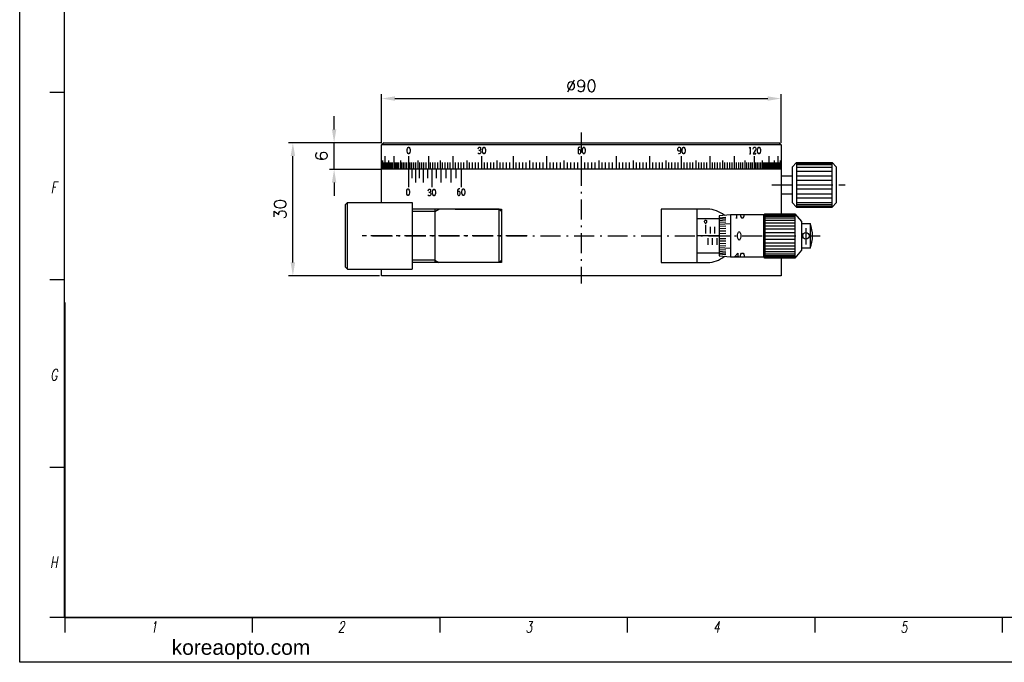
# Model space of a CAD drawing. Extents: x 0 to 488, y 0 to 350.
# Tile 1 of 3: x 0 to 222, y 0 to 145. Entities that reach past the tile are written whole.
import ezdxf
from ezdxf.enums import TextEntityAlignment as Align

# ---------------------------------------------------------------- set-up
doc = ezdxf.new("R2010")
doc.units = 0
doc.header["$LTSCALE"] = 0.15
doc.header["$MEASUREMENT"] = 0
doc.linetypes.add('CENTER', pattern=[50.8, 31.75, -6.35, 6.35, -6.35])
doc.linetypes.add('DASHDOT', pattern=[50.5, 30, -9, 2.5, -9])
doc.layers.get('0').update_dxf_attribs({"linetype": 'CONTINUOUS'})
doc.layers.get('DEFPOINTS').update_dxf_attribs({"linetype": 'CONTINUOUS'})
for name, color, linetype in [('1', 1, 'CENTER'), ('3', 3, 'CONTINUOUS'), ('FORM', 7, 'CONTINUOUS'), ('PAPER', 2, 'CONTINUOUS'), ('W', 4, 'CONTINUOUS')]:
    doc.layers.add(name, color=color, linetype=linetype)
doc.styles.add('dim_style', font='romans.shx')
doc.styles.add('S', font='romans.shx', dxfattribs={"width": 0.7, "oblique": 10, "bigfont": 'bigfont.shx'})
doc.styles.add('SEACAD_arial_ttfI', font='arial.ttf')
doc.styles.get("Standard").update_dxf_attribs({"font": 'romans.shx', "width": 0.7, "oblique": 10})
doc.dimstyles.get("Standard").update_dxf_attribs({"dimtxt": 0.18, "dimasz": 0.18, "dimexe": 0.18, "dimexo": 0.0625, "dimgap": 0.09, "dimtad": 0, "dimtih": 1, "dimtoh": 1, "dimdec": 4, "dimzin": 0, "dimdsep": 46, "dimtxsty": 'Standard', "dimcen": 0.09, "dimadec": 0, "dimazin": 0, "dimtfac": 1, "dimtdec": 4, "dimtofl": 0, "dimtmove": 0, "dimatfit": 3, "dimfxl": 0, "dimtolj": 1, "dimtzin": 0, "dimarcsym": 0})

# ---------------------------------------------------------------- blocks, each defined once
blk = doc.blocks.new('*D31')
at = {"color": 3, "lineweight": -2}
for p, q in [((70.85, 120.22), (70.85, 123.22)), ((81.56, 117.22), (69.85, 117.22)), ((70.85, 111.22), (70.85, 117.22)), ((81.4, 111.22), (69.85, 111.22)), ((70.85, 108.22), (70.85, 105.22))]:
    blk.add_line(p, q, dxfattribs=at)
at = {"color": 3}
for points in [[(70.35, 120.22), (71.35, 120.22), (70.85, 117.22)], [(70.35, 108.22), (71.35, 108.22), (70.85, 111.22)]]:
    blk.add_solid(points, dxfattribs=at)
at = {"layer": 'DEFPOINTS', "color": 0}
for p in [(70.85, 117.22), (82.06, 117.22), (81.9, 111.22)]:
    blk.add_point(p, dxfattribs=at)
at = {"color": 2, "insert": (68, 114.22), "char_height": 2.7, "attachment_point": 5, "rotation": 90, "style": 'dim_style'}
blk.add_mtext('\\A1;6', dxfattribs=at)
blk = doc.blocks.new('*D32')
at = {"color": 3, "lineweight": -2}
for p, q in [((81.56, 117.22), (81.56, 128.18)), ((84.56, 127.18), (168.56, 127.18)), ((171.56, 117.22), (171.56, 128.18))]:
    blk.add_line(p, q, dxfattribs=at)
at = {"color": 3}
for points in [[(84.56, 127.68), (84.56, 126.68), (81.56, 127.18)], [(168.56, 127.68), (168.56, 126.68), (171.56, 127.18)]]:
    blk.add_solid(points, dxfattribs=at)
at = {"layer": 'DEFPOINTS', "color": 0}
for p in [(171.56, 127.18), (81.56, 116.72), (171.56, 116.72)]:
    blk.add_point(p, dxfattribs=at)
at = {"color": 2, "insert": (126.56, 130.03), "char_height": 2.7, "attachment_point": 5, "style": 'dim_style'}
blk.add_mtext('\\A1;%%c90', dxfattribs=at)
blk = doc.blocks.new('*D33')
at = {"color": 3, "lineweight": -2}
for p, q in [((81.56, 117.22), (60.56, 117.22)), ((61.56, 90.22), (61.56, 114.22)), ((81.06, 87.22), (60.56, 87.22))]:
    blk.add_line(p, q, dxfattribs=at)
at = {"color": 3}
for points in [[(61.06, 114.22), (62.06, 114.22), (61.56, 117.22)], [(61.06, 90.22), (62.06, 90.22), (61.56, 87.22)]]:
    blk.add_solid(points, dxfattribs=at)
at = {"layer": 'DEFPOINTS', "color": 0}
for p in [(61.56, 117.22), (82.06, 117.22), (81.56, 87.22)]:
    blk.add_point(p, dxfattribs=at)
at = {"color": 2, "insert": (58.71, 102.22), "char_height": 2.7, "attachment_point": 5, "rotation": 90, "style": 'dim_style'}
blk.add_mtext('\\A1;30', dxfattribs=at)
blk = doc.blocks.new('erdftrgf45r')
at = {"layer": 'W'}
for p, q in [((34921.74, 9471.28), (34921.74, 9666.28)), ((35198.74, 9471.28), (34921.74, 9471.28))]:
    blk.add_line(p, q, dxfattribs=at)

msp = doc.modelspace()

# ---------------------------------------------------------------- linework, layer by layer
for p, q in [((82.06354, 117.22476), (81.56354, 116.72476)), ((81.56354, 103.71972), (81.56354, 116.72476)), ((171.56354, 116.72476), (81.56354, 116.72476)), ((82.06354, 117.22476), (171.06354, 117.22476)), ((87.3424, 115.66226), (87.4049, 115.91226)), ((87.3424, 115.28726), (87.3424, 115.66226)), ((87.4049, 115.91226), (87.5299, 116.16226)), ((87.5299, 116.16226), (87.5924, 116.22476)), ((87.5924, 116.22476), (87.7174, 116.22476)), ((87.7174, 116.22476), (87.7799, 116.16226)), ((87.7799, 116.16226), (87.9049, 115.91226)), ((87.9049, 115.91226), (87.9674, 115.66226)), ((87.9674, 115.66226), (87.9674, 115.28726)), ((103.31354, 115.84976), (103.37604, 116.09976)), ((103.37604, 116.09976), (103.50104, 116.22476)), ((103.50104, 116.22476), (103.68854, 116.22476)), ((103.68854, 115.47476), (103.50104, 115.47476)), ((103.68854, 116.22476), (103.81354, 116.16226)), ((103.81354, 115.59976), (103.68854, 115.47476)), ((103.68854, 115.47476), (103.87604, 115.34976)), ((103.81354, 116.16226), (103.87604, 115.97476)), ((103.87604, 115.72476), (103.81354, 115.59976)), ((103.87604, 115.97476), (103.87604, 115.72476)), ((104.31354, 115.66226), (104.37604, 115.91226)), ((104.31354, 115.28726), (104.31354, 115.66226)), ((104.37604, 115.91226), (104.50104, 116.16226)), ((104.50104, 116.16226), (104.56354, 116.22476)), ((104.56354, 116.22476), (104.68854, 116.22476)), ((104.68854, 116.22476), (104.75104, 116.16226)), ((104.75104, 116.16226), (104.87604, 115.91226)), ((104.87604, 115.91226), (104.93854, 115.66226)), ((104.93854, 115.66226), (104.93854, 115.28726)), ((125.93854, 116.16226), (125.81354, 115.91226)), ((125.81354, 115.91226), (125.81354, 115.03726)), ((126.00104, 115.59976), (125.81354, 115.53726)), ((126.12604, 116.22476), (125.93854, 116.16226)), ((126.25104, 115.59976), (126.00104, 115.59976)), ((126.31354, 116.22476), (126.12604, 116.22476)), ((126.37604, 115.53726), (126.25104, 115.59976)), ((126.43854, 115.41226), (126.37604, 115.53726)), ((126.43854, 115.03726), (126.43854, 115.41226)), ((126.81354, 115.66226), (126.87604, 115.91226)), ((126.81354, 115.28726), (126.81354, 115.66226)), ((126.87604, 115.91226), (127.00104, 116.16226)), ((127.00104, 116.16226), (127.06354, 116.22476)), ((127.06354, 116.22476), (127.18854, 116.22476)), ((127.18854, 116.22476), (127.25104, 116.16226)), ((127.25104, 116.16226), (127.37604, 115.91226)), ((127.37604, 115.91226), (127.43854, 115.66226)), ((127.43854, 115.66226), (127.43854, 115.28726)), ((148.31354, 115.91226), (148.37604, 116.09976)), ((148.31354, 115.59976), (148.31354, 115.91226)), ((148.37604, 115.41226), (148.31354, 115.59976)), ((148.37604, 116.09976), (148.43854, 116.16226)), ((148.50104, 115.34976), (148.37604, 115.41226)), ((148.43854, 116.16226), (148.56354, 116.22476)), ((148.56354, 116.22476), (148.68854, 116.22476)), ((148.68854, 116.22476), (148.81354, 116.16226)), ((148.93854, 115.41226), (148.68854, 115.34976)), ((148.81354, 116.16226), (148.87604, 116.09976)), ((148.87604, 116.09976), (148.93854, 115.91226)), ((148.93854, 115.91226), (148.93854, 115.22476)), ((149.31354, 115.66226), (149.37604, 115.91226)), ((149.31354, 115.28726), (149.31354, 115.66226)), ((149.37604, 115.91226), (149.50104, 116.16226)), ((149.50104, 116.16226), (149.56354, 116.22476)), ((149.56354, 116.22476), (149.68854, 116.22476)), ((149.68854, 116.22476), (149.75104, 116.16226)), ((149.75104, 116.16226), (149.87604, 115.91226)), ((149.87604, 115.91226), (149.93854, 115.66226)), ((149.93854, 115.66226), (149.93854, 115.28726)), ((164.40968, 116.09976), (164.59718, 116.22476)), ((164.59718, 116.22476), (164.59718, 114.72476)), ((165.28468, 115.78726), (165.34718, 116.09976)), ((165.84718, 115.59976), (165.28468, 114.72476)), ((165.34718, 116.09976), (165.53468, 116.22476)), ((165.53468, 116.22476), (165.72218, 116.22476)), ((165.72218, 116.22476), (165.84718, 116.16226)), ((165.84718, 116.16226), (165.90968, 115.97476)), ((165.90968, 115.78726), (165.84718, 115.59976)), ((165.90968, 115.97476), (165.90968, 115.78726)), ((166.28468, 115.66226), (166.34718, 115.91226)), ((166.28468, 115.28726), (166.28468, 115.66226)), ((166.34718, 115.91226), (166.47218, 116.16226)), ((166.47218, 116.16226), (166.53468, 116.22476)), ((166.53468, 116.22476), (166.65968, 116.22476)), ((166.65968, 116.22476), (166.72218, 116.16226)), ((166.72218, 116.16226), (166.84718, 115.91226)), ((166.84718, 115.91226), (166.90968, 115.66226)), ((166.90968, 115.66226), (166.90968, 115.28726)), ((171.56354, 116.72476), (171.06354, 117.22476)), ((171.56354, 116.72476), (171.56354, 111.22476)), ((81.73478, 113.22476), (81.73478, 111.22476)), ((82.24719, 114.22476), (82.24719, 111.22476)), ((83.09688, 113.22476), (83.09688, 111.22476)), ((84.27737, 114.22476), (84.27737, 111.22476)), ((85.77969, 113.22476), (85.77969, 111.22476)), ((87.4049, 115.03726), (87.3424, 115.28726)), ((87.5299, 114.78726), (87.4049, 115.03726)), ((87.5924, 114.72476), (87.5299, 114.78726)), ((87.7174, 114.72476), (87.5924, 114.72476)), ((87.5924, 114.22476), (87.5924, 111.22476)), ((87.7799, 114.78726), (87.7174, 114.72476)), ((87.9049, 115.03726), (87.7799, 114.78726)), ((87.9674, 115.28726), (87.9049, 115.03726)), ((89.7017, 113.22476), (89.7017, 111.22476)), ((92.09154, 114.22476), (92.09154, 111.22476)), ((94.74374, 113.22476), (94.74374, 111.22476)), ((97.6381, 114.22476), (97.6381, 111.22476)), ((100.7526, 113.22476), (100.7526, 111.22476)), ((103.37604, 114.78726), (103.25104, 114.97476)), ((103.50104, 114.72476), (103.37604, 114.78726)), ((103.68854, 114.72476), (103.50104, 114.72476)), ((103.87604, 114.84976), (103.68854, 114.72476)), ((103.87604, 115.34976), (103.93854, 115.16226)), ((103.93854, 114.97476), (103.87604, 114.84976)), ((103.93854, 115.16226), (103.93854, 114.97476)), ((104.06354, 114.22476), (104.06354, 111.22476)), ((104.37604, 115.03726), (104.31354, 115.28726)), ((104.50104, 114.78726), (104.37604, 115.03726)), ((104.56354, 114.72476), (104.50104, 114.78726)), ((104.68854, 114.72476), (104.56354, 114.72476)), ((104.75104, 114.78726), (104.68854, 114.72476)), ((104.87604, 115.03726), (104.75104, 114.78726)), ((104.93854, 115.28726), (104.87604, 115.03726)), ((107.54572, 113.22476), (107.54572, 111.22476)), ((111.17264, 114.22476), (111.17264, 111.22476)), ((114.91668, 113.22476), (114.91668, 111.22476)), ((118.74937, 114.22476), (118.74937, 111.22476)), ((122.64153, 113.22476), (122.64153, 111.22476)), ((125.81354, 115.03726), (125.87604, 114.84976)), ((125.87604, 114.84976), (125.93854, 114.78726)), ((125.93854, 114.78726), (126.06354, 114.72476)), ((126.06354, 114.72476), (126.18854, 114.72476)), ((126.18854, 114.72476), (126.31354, 114.78726)), ((126.31354, 114.78726), (126.37604, 114.84976)), ((126.37604, 114.84976), (126.43854, 115.03726)), ((126.56354, 114.22476), (126.56354, 111.22476)), ((126.87604, 115.03726), (126.81354, 115.28726)), ((127.00104, 114.78726), (126.87604, 115.03726)), ((127.06354, 114.72476), (127.00104, 114.78726)), ((127.18854, 114.72476), (127.06354, 114.72476)), ((127.25104, 114.78726), (127.18854, 114.72476)), ((127.37604, 115.03726), (127.25104, 114.78726)), ((127.43854, 115.28726), (127.37604, 115.03726)), ((130.48555, 113.22476), (130.48555, 111.22476)), ((134.37771, 114.22476), (134.37771, 111.22476)), ((138.2104, 113.22476), (138.2104, 111.22476)), ((141.95445, 114.22476), (141.95445, 111.22476)), ((145.58136, 113.22476), (145.58136, 111.22476)), ((148.56354, 114.72476), (148.43854, 114.72476)), ((148.68854, 115.34976), (148.50104, 115.34976)), ((148.75104, 114.78726), (148.56354, 114.72476)), ((148.87604, 114.91226), (148.75104, 114.78726)), ((148.93854, 115.22476), (148.87604, 114.91226)), ((149.06354, 114.22476), (149.06354, 111.22476)), ((149.37604, 115.03726), (149.31354, 115.28726)), ((149.50104, 114.78726), (149.37604, 115.03726)), ((149.56354, 114.72476), (149.50104, 114.78726)), ((149.68854, 114.72476), (149.56354, 114.72476)), ((149.75104, 114.78726), (149.68854, 114.72476)), ((149.87604, 115.03726), (149.75104, 114.78726)), ((149.93854, 115.28726), (149.87604, 115.03726)), ((152.37448, 113.22476), (152.37448, 111.22476)), ((155.48898, 114.22476), (155.48898, 111.22476)), ((158.38335, 113.22476), (158.38335, 111.22476)), ((161.03554, 114.22476), (161.03554, 111.22476)), ((163.42538, 113.22476), (163.42538, 111.22476)), ((164.47218, 114.72476), (164.72218, 114.72476)), ((165.28468, 114.72476), (165.90968, 114.72476)), ((165.53468, 114.22476), (165.53468, 111.22476)), ((165.90968, 114.72476), (165.90968, 114.91226)), ((166.34718, 115.03726), (166.28468, 115.28726)), ((166.47218, 114.78726), (166.34718, 115.03726)), ((166.53468, 114.72476), (166.47218, 114.78726)), ((166.65968, 114.72476), (166.53468, 114.72476)), ((166.72218, 114.78726), (166.65968, 114.72476)), ((166.84718, 115.03726), (166.72218, 114.78726)), ((166.90968, 115.28726), (166.84718, 115.03726)), ((167.34739, 113.22476), (167.34739, 111.22476)), ((168.84971, 114.22476), (168.84971, 111.22476)), ((170.0302, 113.22476), (170.0302, 111.22476)), ((170.87989, 114.22476), (170.87989, 111.22476)), ((171.3923, 113.22476), (171.3923, 111.22476)), ((171.56354, 111.22476), (81.56354, 111.22476)), ((81.59095, 111.22476), (81.59095, 112.72476)), ((81.62521, 111.22476), (81.62521, 112.72476)), ((81.67316, 111.22476), (81.67316, 112.72476)), ((81.81006, 111.22476), (81.81006, 112.72476)), ((81.89896, 111.22476), (81.89896, 112.72476)), ((82.02773, 111.22476), (82.02773, 112.72476)), ((82.11757, 111.22476), (82.11757, 112.72476)), ((82.39032, 111.22476), (82.39032, 112.72476)), ((82.5469, 111.22476), (82.5469, 112.72476)), ((82.71689, 111.22476), (82.71689, 112.72476)), ((82.90023, 111.22476), (82.90023, 112.72476)), ((83.30677, 111.22476), (83.30677, 112.72476)), ((83.52983, 111.22476), (83.52983, 112.72476)), ((83.766, 111.22476), (83.766, 112.72476)), ((84.01521, 111.22476), (84.01521, 112.72476)), ((84.55242, 111.22476), (84.55242, 112.72476)), ((84.84027, 111.22476), (84.84027, 112.72476)), ((85.14082, 111.22476), (85.14082, 112.72476)), ((85.454, 111.22476), (85.454, 112.72476)), ((86.11781, 111.22476), (86.11781, 112.72476)), ((86.46825, 111.22476), (86.46825, 112.72476)), ((86.8309, 111.22476), (86.8309, 112.72476)), ((87.20565, 111.22476), (87.20565, 112.72476)), ((87.5924, 111.22476), (87.5924, 107.22476)), ((87.99101, 111.22476), (87.99101, 112.72476)), ((88.36673, 111.22476), (88.36673, 109.22476)), ((88.40138, 111.22476), (88.40138, 112.72476)), ((88.82337, 111.22476), (88.82337, 112.72476)), ((89.1838, 111.22476), (89.1838, 108.22476)), ((89.25685, 111.22476), (89.25685, 112.72476)), ((90.0427, 111.22476), (90.0427, 109.22476)), ((90.15778, 111.22476), (90.15778, 112.72476)), ((90.62494, 111.22476), (90.62494, 112.72476)), ((90.94247, 111.22476), (90.94247, 108.22476)), ((91.10306, 111.22476), (91.10306, 112.72476)), ((91.59197, 111.22476), (91.59197, 112.72476)), ((91.88209, 111.22476), (91.88209, 109.22476)), ((92.60161, 111.22476), (92.60161, 112.72476)), ((92.86053, 111.22476), (92.86053, 107.22476)), ((93.12202, 111.22476), (93.12202, 112.72476)), ((93.65262, 111.22476), (93.65262, 112.72476)), ((93.87667, 111.22476), (93.87667, 109.22476)), ((94.19325, 111.22476), (94.19325, 112.72476)), ((94.92939, 111.22476), (94.92939, 108.22476)), ((95.30391, 111.22476), (95.30391, 112.72476)), ((95.87362, 111.22476), (95.87362, 112.72476)), ((96.0175, 111.22476), (96.0175, 109.22476)), ((96.45266, 111.22476), (96.45266, 112.72476)), ((97.04089, 111.22476), (97.04089, 112.72476)), ((97.13979, 111.22476), (97.13979, 108.22476)), ((98.24412, 111.22476), (98.24412, 112.72476)), ((98.295, 111.22476), (98.295, 109.22476)), ((98.85878, 111.22476), (98.85878, 112.72476)), ((99.48187, 111.22476), (99.48187, 112.72476)), ((99.48187, 111.22476), (99.48187, 107.22476)), ((100.11321, 111.22476), (100.11321, 112.72476)), ((101.39986, 111.22476), (101.39986, 112.72476)), ((102.05478, 111.22476), (102.05478, 112.72476)), ((102.71717, 111.22476), (102.71717, 112.72476)), ((103.38683, 111.22476), (103.38683, 112.72476)), ((104.74711, 111.22476), (104.74711, 112.72476)), ((105.43732, 111.22476), (105.43732, 112.72476)), ((106.13397, 111.22476), (106.13397, 112.72476)), ((106.83684, 111.22476), (106.83684, 112.72476)), ((108.26039, 111.22476), (108.26039, 112.72476)), ((108.98064, 111.22476), (108.98064, 112.72476)), ((109.70624, 111.22476), (109.70624, 112.72476)), ((110.43698, 111.22476), (110.43698, 112.72476)), ((111.91297, 111.22476), (111.91297, 112.72476)), ((112.65778, 111.22476), (112.65778, 112.72476)), ((113.40681, 111.22476), (113.40681, 112.72476)), ((114.15986, 111.22476), (114.15986, 112.72476)), ((115.67706, 111.22476), (115.67706, 112.72476)), ((116.44074, 111.22476), (116.44074, 112.72476)), ((117.20752, 111.22476), (117.20752, 112.72476)), ((117.97714, 111.22476), (117.97714, 112.72476)), ((119.52399, 111.22476), (119.52399, 112.72476)), ((120.30075, 111.22476), (120.30075, 112.72476)), ((121.07942, 111.22476), (121.07942, 112.72476)), ((121.85976, 111.22476), (121.85976, 112.72476)), ((123.4245, 111.22476), (123.4245, 112.72476)), ((124.20842, 111.22476), (124.20842, 112.72476)), ((124.99306, 111.22476), (124.99306, 112.72476)), ((125.77818, 111.22476), (125.77818, 112.72476)), ((127.3489, 111.22476), (127.3489, 112.72476)), ((128.13402, 111.22476), (128.13402, 112.72476)), ((128.91866, 111.22476), (128.91866, 112.72476)), ((129.70258, 111.22476), (129.70258, 112.72476)), ((131.26732, 111.22476), (131.26732, 112.72476)), ((132.04766, 111.22476), (132.04766, 112.72476)), ((132.82633, 111.22476), (132.82633, 112.72476)), ((133.60309, 111.22476), (133.60309, 112.72476)), ((135.14995, 111.22476), (135.14995, 112.72476)), ((135.91957, 111.22476), (135.91957, 112.72476)), ((136.68634, 111.22476), (136.68634, 112.72476)), ((137.45003, 111.22476), (137.45003, 112.72476)), ((138.96722, 111.22476), (138.96722, 112.72476)), ((139.72027, 111.22476), (139.72027, 112.72476)), ((140.46931, 111.22476), (140.46931, 112.72476)), ((141.21411, 111.22476), (141.21411, 112.72476)), ((142.6901, 111.22476), (142.6901, 112.72476)), ((143.42084, 111.22476), (143.42084, 112.72476)), ((144.14644, 111.22476), (144.14644, 112.72476)), ((144.86669, 111.22476), (144.86669, 112.72476)), ((146.29024, 111.22476), (146.29024, 112.72476)), ((146.99311, 111.22476), (146.99311, 112.72476)), ((147.68976, 111.22476), (147.68976, 112.72476)), ((148.37997, 111.22476), (148.37997, 112.72476)), ((149.74025, 111.22476), (149.74025, 112.72476)), ((150.40991, 111.22476), (150.40991, 112.72476)), ((151.0723, 111.22476), (151.0723, 112.72476)), ((151.72722, 111.22476), (151.72722, 112.72476)), ((153.01388, 111.22476), (153.01388, 112.72476)), ((153.64522, 111.22476), (153.64522, 112.72476)), ((154.26831, 111.22476), (154.26831, 112.72476)), ((154.88296, 111.22476), (154.88296, 112.72476)), ((156.0862, 111.22476), (156.0862, 112.72476)), ((156.67442, 111.22476), (156.67442, 112.72476)), ((157.25347, 111.22476), (157.25347, 112.72476)), ((157.82317, 111.22476), (157.82317, 112.72476)), ((158.93383, 111.22476), (158.93383, 112.72476)), ((159.47446, 111.22476), (159.47446, 112.72476)), ((160.00506, 111.22476), (160.00506, 112.72476)), ((160.52547, 111.22476), (160.52547, 112.72476)), ((161.53511, 111.22476), (161.53511, 112.72476)), ((162.02403, 111.22476), (162.02403, 112.72476)), ((162.50214, 111.22476), (162.50214, 112.72476)), ((162.96931, 111.22476), (162.96931, 112.72476)), ((163.87023, 111.22476), (163.87023, 112.72476)), ((164.30372, 111.22476), (164.30372, 112.72476)), ((164.72571, 111.22476), (164.72571, 112.72476)), ((165.13607, 111.22476), (165.13607, 112.72476)), ((165.92143, 111.22476), (165.92143, 112.72476)), ((166.29618, 111.22476), (166.29618, 112.72476)), ((166.65884, 111.22476), (166.65884, 112.72476)), ((167.00927, 111.22476), (167.00927, 112.72476)), ((167.67309, 111.22476), (167.67309, 112.72476)), ((167.98626, 111.22476), (167.98626, 112.72476)), ((168.28681, 111.22476), (168.28681, 112.72476)), ((168.57466, 111.22476), (168.57466, 112.72476)), ((169.11188, 111.22476), (169.11188, 112.72476)), ((169.36108, 111.22476), (169.36108, 112.72476)), ((169.59726, 111.22476), (169.59726, 112.72476)), ((169.82032, 111.22476), (169.82032, 112.72476)), ((170.22685, 111.22476), (170.22685, 112.72476)), ((170.41019, 111.22476), (170.41019, 112.72476)), ((170.58018, 111.22476), (170.58018, 112.72476)), ((170.73676, 111.22476), (170.73676, 112.72476)), ((171.00952, 111.22476), (171.00952, 112.72476)), ((171.09936, 111.22476), (171.09936, 112.72476)), ((171.22812, 111.22476), (171.22812, 112.72476)), ((171.31703, 111.22476), (171.31703, 112.72476)), ((171.45392, 111.22476), (171.45392, 112.72476)), ((171.50187, 111.22476), (171.50187, 112.72476)), ((171.53613, 111.22476), (171.53613, 112.72476)), ((171.56354, 111.22476), (171.56354, 101.22476)), ((175.06354, 112.72476), (174.06354, 111.72476)), ((174.06354, 111.72476), (174.06354, 103.72476)), ((175.06354, 112.72476), (183.06354, 112.72476)), ((175.06354, 112.72476), (175.06354, 102.72476)), ((175.06354, 112.52476), (183.06354, 112.52476)), ((183.06354, 112.22476), (175.06354, 112.22476)), ((175.06354, 111.72476), (183.06354, 111.72476)), ((183.06354, 102.72476), (183.06354, 112.72476)), ((184.06354, 111.72476), (183.06354, 112.72476)), ((184.06354, 103.72476), (184.06354, 111.72476)), ((171.56354, 109.72476), (174.06354, 109.72476)), ((183.06354, 110.72476), (175.06354, 110.72476)), ((175.06354, 109.72476), (183.06354, 109.72476)), ((183.06354, 108.72476), (175.06354, 108.72476)), ((87.21331, 106.28272), (87.27581, 106.53272)), ((87.27581, 106.53272), (87.40081, 106.78272)), ((87.40081, 106.78272), (87.46331, 106.84522)), ((87.46331, 106.84522), (87.58831, 106.84522)), ((87.58831, 106.84522), (87.65081, 106.78272)), ((87.65081, 106.78272), (87.77581, 106.53272)), ((87.77581, 106.53272), (87.83831, 106.28272)), ((92.04195, 106.371), (92.10445, 106.621)), ((92.10445, 106.621), (92.22945, 106.746)), ((92.22945, 106.746), (92.41695, 106.746)), ((92.41695, 106.746), (92.54195, 106.6835)), ((92.54195, 106.6835), (92.60445, 106.496)), ((93.10445, 106.4335), (93.22945, 106.6835)), ((93.22945, 106.6835), (93.29195, 106.746)), ((93.29195, 106.746), (93.41695, 106.746)), ((93.41695, 106.746), (93.47945, 106.6835)), ((93.47945, 106.6835), (93.60445, 106.4335)), ((98.78154, 106.74964), (98.65654, 106.49964)), ((98.96904, 106.81214), (98.78154, 106.74964)), ((99.15654, 106.81214), (98.96904, 106.81214)), ((99.71904, 106.49964), (99.84404, 106.74964)), ((99.84404, 106.74964), (99.90654, 106.81214)), ((99.90654, 106.81214), (100.03154, 106.81214)), ((100.03154, 106.81214), (100.09404, 106.74964)), ((100.09404, 106.74964), (100.21904, 106.49964)), ((175.06354, 107.72476), (183.06354, 107.72476)), ((183.06354, 106.72476), (175.06354, 106.72476)), ((87.21331, 105.90772), (87.21331, 106.28272)), ((87.27581, 105.65772), (87.21331, 105.90772)), ((87.40081, 105.40772), (87.27581, 105.65772)), ((87.46331, 105.34522), (87.40081, 105.40772)), ((87.58831, 105.34522), (87.46331, 105.34522)), ((87.65081, 105.40772), (87.58831, 105.34522)), ((87.77581, 105.65772), (87.65081, 105.40772)), ((87.83831, 105.90772), (87.77581, 105.65772)), ((87.83831, 106.28272), (87.83831, 105.90772)), ((92.10445, 105.3085), (91.97945, 105.496)), ((92.22945, 105.246), (92.10445, 105.3085)), ((92.41695, 105.996), (92.22945, 105.996)), ((92.41695, 105.246), (92.22945, 105.246)), ((92.54195, 106.121), (92.41695, 105.996)), ((92.41695, 105.996), (92.60445, 105.871)), ((92.60445, 105.371), (92.41695, 105.246)), ((92.60445, 106.246), (92.54195, 106.121)), ((92.60445, 106.496), (92.60445, 106.246)), ((92.60445, 105.871), (92.66695, 105.6835)), ((92.66695, 105.496), (92.60445, 105.371)), ((92.66695, 105.6835), (92.66695, 105.496)), ((93.04195, 106.1835), (93.10445, 106.4335)), ((93.04195, 105.8085), (93.04195, 106.1835)), ((93.10445, 105.5585), (93.04195, 105.8085)), ((93.22945, 105.3085), (93.10445, 105.5585)), ((93.29195, 105.246), (93.22945, 105.3085)), ((93.41695, 105.246), (93.29195, 105.246)), ((93.47945, 105.3085), (93.41695, 105.246)), ((93.60445, 105.5585), (93.47945, 105.3085)), ((93.60445, 106.4335), (93.66695, 106.1835)), ((93.66695, 105.8085), (93.60445, 105.5585)), ((93.66695, 106.1835), (93.66695, 105.8085)), ((98.65654, 106.49964), (98.65654, 105.62464)), ((98.84404, 106.18714), (98.65654, 106.12464)), ((98.65654, 105.62464), (98.71904, 105.43714)), ((98.71904, 105.43714), (98.78154, 105.37464)), ((98.78154, 105.37464), (98.90654, 105.31214)), ((99.09404, 106.18714), (98.84404, 106.18714)), ((98.90654, 105.31214), (99.03154, 105.31214)), ((99.03154, 105.31214), (99.15654, 105.37464)), ((99.21904, 106.12464), (99.09404, 106.18714)), ((99.15654, 105.37464), (99.21904, 105.43714)), ((99.28154, 105.99964), (99.21904, 106.12464)), ((99.21904, 105.43714), (99.28154, 105.62464)), ((99.28154, 105.62464), (99.28154, 105.99964)), ((99.65654, 106.24964), (99.71904, 106.49964)), ((99.65654, 105.87464), (99.65654, 106.24964)), ((99.71904, 105.62464), (99.65654, 105.87464)), ((99.84404, 105.37464), (99.71904, 105.62464)), ((99.90654, 105.31214), (99.84404, 105.37464)), ((100.03154, 105.31214), (99.90654, 105.31214)), ((100.09404, 105.37464), (100.03154, 105.31214)), ((100.21904, 105.62464), (100.09404, 105.37464)), ((100.21904, 106.49964), (100.28154, 106.24964)), ((100.28154, 105.87464), (100.21904, 105.62464)), ((100.28154, 106.24964), (100.28154, 105.87464)), ((171.56354, 105.72476), (174.06354, 105.72476)), ((175.06354, 105.72476), (183.06354, 105.72476)), ((183.06354, 104.72476), (175.06354, 104.72476)), ((73.36982, 103.21972), (73.86982, 103.71972)), ((73.36982, 103.21972), (73.36982, 89.21972)), ((73.86982, 103.71972), (88.40643, 103.71972)), ((88.40643, 103.71972), (88.40643, 88.71972)), ((108.06354, 102.21972), (88.40643, 102.21972)), ((93.56354, 102.21972), (93.56354, 90.21972)), ((98.15424, 102.22476), (108.56354, 102.22476)), ((108.06354, 102.21972), (108.56354, 101.71972)), ((108.56354, 102.22476), (108.56354, 90.22476)), ((154.97284, 102.22476), (144.56354, 102.22476)), ((144.56354, 102.22476), (144.56354, 90.22476)), ((152.56354, 102.22476), (152.56354, 90.22476)), ((174.06354, 103.72476), (175.06354, 102.72476)), ((175.06354, 103.72476), (183.06354, 103.72476)), ((183.06354, 103.22476), (175.06354, 103.22476)), ((175.06354, 102.92476), (183.06354, 102.92476)), ((175.06354, 102.72476), (183.06354, 102.72476)), ((183.06354, 102.72476), (184.06354, 103.72476)), ((108.56354, 101.71972), (108.56354, 90.71972)), ((157.65424, 100.07476), (152.56354, 100.07476)), ((160.15424, 100.97476), (157.65424, 100.72476)), ((157.65424, 100.72476), (157.65424, 91.72476)), ((157.65424, 100.29648), (159.15424, 100.43221)), ((157.65424, 100.02424), (159.15424, 100.15089)), ((167.65424, 100.97476), (160.15424, 100.97476)), ((160.15424, 100.97476), (160.15424, 91.47476)), ((161.3767, 100.28486), (161.6892, 100.28486)), ((161.53295, 100.97476), (161.53295, 100.28486)), ((162.45278, 100.97476), (162.45278, 100.74039)), ((162.45278, 100.74039), (162.5309, 100.47579)), ((162.5309, 100.47579), (162.68715, 100.30202)), ((162.68715, 100.30202), (162.99965, 100.30202)), ((162.99965, 100.30202), (163.1559, 100.47579)), ((163.1559, 100.47579), (163.23403, 100.74039)), ((163.23403, 100.74039), (163.23403, 100.97476)), ((167.65424, 100.97476), (167.90424, 101.22476)), ((167.65424, 91.47476), (167.65424, 100.97476)), ((167.90424, 101.22476), (174.65424, 101.22476)), ((167.90424, 101.22476), (167.90424, 91.22476)), ((167.90424, 100.98005), (174.65424, 100.98005)), ((167.90424, 100.6798), (174.65424, 100.6798)), ((167.90424, 100.26985), (174.65424, 100.26985)), ((174.65424, 101.22476), (176.15424, 99.47476)), ((174.65424, 101.22476), (174.65424, 91.22476)), ((154.32917, 99.53302), (154.37604, 99.68152)), ((154.32917, 99.44664), (154.32917, 99.53302)), ((154.37604, 99.25914), (154.32917, 99.44664)), ((154.37604, 99.68152), (154.46979, 99.76729)), ((154.46979, 99.07164), (154.37604, 99.25914)), ((154.46979, 99.76729), (154.51667, 99.78936)), ((154.51667, 99.02476), (154.46979, 99.07164)), ((154.51667, 99.78936), (154.61042, 99.78936)), ((154.61042, 99.02476), (154.51667, 99.02476)), ((154.56354, 98.72476), (154.56354, 96.72476)), ((154.61042, 99.78936), (154.65729, 99.76729)), ((154.65729, 99.07164), (154.61042, 99.02476)), ((154.65729, 99.76729), (154.75104, 99.68152)), ((154.75104, 99.25914), (154.65729, 99.07164)), ((154.75104, 99.68152), (154.79792, 99.53302)), ((154.79792, 99.44664), (154.75104, 99.25914)), ((154.79792, 99.53302), (154.79792, 99.44664)), ((155.56354, 98.22476), (155.56354, 96.72476)), ((156.56354, 98.22476), (156.56354, 96.72476)), ((157.65424, 99.69207), (159.15424, 99.80765)), ((157.65424, 99.30522), (159.15424, 99.40791)), ((157.65424, 98.8698), (160.15424, 99.01674)), ((157.65424, 98.39265), (159.15424, 98.46492)), ((157.65424, 97.88132), (159.15424, 97.93654)), ((167.90424, 99.7603), (174.65424, 99.7603)), ((167.90424, 99.16369), (174.65424, 99.16369)), ((167.90424, 98.49471), (174.65424, 98.49471)), ((167.90424, 97.76985), (174.65424, 97.76985)), ((176.15424, 99.47476), (176.15424, 92.97476)), ((176.15424, 98.97476), (178.15424, 98.97476)), ((177.15424, 97.95964), (177.15424, 94.30839)), ((178.15424, 98.97476), (178.15424, 93.47476)), ((157.65424, 96.22476), (152.56354, 96.22476)), ((155.06354, 95.72476), (155.06354, 94.22476)), ((156.06354, 95.72476), (156.06354, 94.22476)), ((157.06354, 95.72476), (157.06354, 94.22476)), ((157.65424, 97.34387), (159.15424, 97.38117)), ((157.65424, 96.78876), (159.15424, 96.80756)), ((157.65424, 96.22476), (160.15424, 96.22476)), ((157.65424, 95.66076), (159.15424, 95.64196)), ((161.76362, 96.45914), (161.84174, 96.77164)), ((161.76362, 95.99039), (161.76362, 96.45914)), ((161.84174, 95.67789), (161.76362, 95.99039)), ((161.84174, 96.77164), (161.99799, 97.08414)), ((161.99799, 95.36539), (161.84174, 95.67789)), ((161.99799, 97.08414), (162.07612, 97.16226)), ((162.07612, 97.16226), (162.23237, 97.16226)), ((162.23237, 97.16226), (162.31049, 97.08414)), ((162.31049, 97.08414), (162.46674, 96.77164)), ((162.46674, 95.67789), (162.31049, 95.36539)), ((162.46674, 96.77164), (162.54487, 96.45914)), ((162.54487, 95.99039), (162.46674, 95.67789)), ((162.54487, 96.45914), (162.54487, 95.99039)), ((167.90424, 97.00693), (174.65424, 97.00693)), ((167.90424, 96.22476), (174.65424, 96.22476)), ((167.90424, 95.44259), (174.65424, 95.44259)), ((157.65424, 95.10566), (159.15424, 95.06835)), ((157.65424, 94.5682), (159.15424, 94.51298)), ((157.65424, 94.05687), (159.15424, 93.98461)), ((157.65424, 93.57973), (160.15424, 93.43278)), ((162.07612, 95.28726), (161.99799, 95.36539)), ((162.23237, 95.28726), (162.07612, 95.28726)), ((162.31049, 95.36539), (162.23237, 95.28726)), ((167.90424, 94.67968), (174.65424, 94.67968)), ((167.90424, 93.95481), (174.65424, 93.95481)), ((167.90424, 93.28584), (174.65424, 93.28584)), ((178.15424, 93.47476), (176.15424, 93.47476)), ((152.56354, 92.37476), (157.65424, 92.37476)), ((157.65424, 93.1443), (159.15424, 93.04162)), ((157.65424, 92.75745), (159.15424, 92.64188)), ((157.65424, 92.42529), (159.15424, 92.29864)), ((157.65424, 92.15304), (159.15424, 92.01732)), ((157.65424, 91.72476), (160.15424, 91.47476)), ((160.15424, 91.47476), (167.65424, 91.47476)), ((161.83575, 92.29864), (161.14127, 91.59075)), ((161.14127, 91.59075), (162.07877, 91.59075)), ((161.83357, 92.29864), (161.83711, 91.47476)), ((162.45278, 91.70914), (162.5309, 92.12487)), ((162.45278, 91.47476), (162.45278, 91.70914)), ((162.5309, 92.12487), (162.68715, 92.29864)), ((162.68715, 92.29864), (162.99965, 92.29864)), ((162.99965, 92.29864), (163.1559, 92.12487)), ((163.1559, 92.12487), (163.23403, 91.70914)), ((163.23403, 91.70914), (163.23403, 91.47476)), ((167.90424, 91.22476), (167.65424, 91.47476)), ((167.90424, 92.68923), (174.65424, 92.68923)), ((167.90424, 92.17968), (174.65424, 92.17968)), ((167.90424, 91.76973), (174.65424, 91.76973)), ((167.90424, 91.46948), (174.65424, 91.46948)), ((174.65424, 91.22476), (167.90424, 91.22476)), ((171.56354, 91.22476), (171.56354, 87.22476)), ((176.15424, 92.97476), (174.65424, 91.22476)), ((73.36982, 89.21972), (73.86982, 88.71972)), ((108.06354, 90.21972), (88.40643, 90.21972)), ((108.56354, 90.22476), (98.15424, 90.22476)), ((108.06354, 90.21972), (108.56354, 90.71972)), ((144.56354, 90.22476), (154.97284, 90.22476)), ((73.86982, 88.71972), (88.40643, 88.71972)), ((81.56354, 87.22476), (81.56354, 88.71972)), ((171.56354, 87.22476), (81.56354, 87.22476)), ((10.13951, 81.18952), (10.13951, 10.21242)), ((10.13951, 10.21242), (94.65199, 10.21242))]:
    msp.add_line(p, q)
msp.add_lwpolyline([(-0.00008, 349.88855), (488.38998, 349.88855), (488.38998, 0.07283), (-0.00008, 0.07283)], close=True)
msp.add_circle((177.15424, 96.22476), 0.75)
for centre, radius, start, end in [((154.97284, 96.22476), 6, 50.282973, 89.999999), ((170.84174, 96.22476), 7.8125, 339.390307, 20.609693)]:
    msp.add_arc(centre, radius, start, end)
at = {"layer": '1', "color": 1, "linetype": 'DASHDOT'}
for p, q in [((126.56354, 119.54493), (126.56354, 85.50893)), ((169.45603, 107.72476), (186.04411, 107.72476)), ((79.47619, 96.21972), (180.3528, 96.22465))]:
    msp.add_line(p, q, dxfattribs=at)
at = {"layer": '1'}
msp.add_line((114.3486, 96.21972), (76.56354, 96.21972), dxfattribs=at)
at = {"layer": '1', "color": 7, "linetype": 'Continuous'}
msp.add_arc((154.97284, 96.22476), 6, 270.000001, 309.717027, dxfattribs=at)
at = {"layer": '3'}
for p, q in [((73.86982, 88.71972), (73.86982, 103.71972)), ((93.56354, 101.71972), (94.42957, 102.21972)), ((108.06354, 90.21972), (108.06354, 102.21972)), ((93.56354, 101.71972), (88.40643, 101.71972)), ((93.56354, 90.71972), (88.40643, 90.71972)), ((93.56354, 90.71972), (94.42957, 90.21972))]:
    msp.add_line(p, q, dxfattribs=at)
at = {"layer": 'PAPER'}
for p, q in [((10.13951, 128.52989), (6.75901, 128.52989)), ((10.13951, 86.27365), (6.75901, 86.27365)), ((10.13951, 44.01741), (6.75901, 44.01741)), ((10.13951, 10.21242), (6.75901, 10.21242)), ((10.13951, 10.21242), (10.13951, 6.83192)), ((52.39575, 10.21242), (52.39575, 6.83192)), ((52.39575, 10.21242), (52.39575, 6.83192)), ((94.65199, 10.21242), (94.65199, 6.83192)), ((136.90823, 10.21242), (136.90823, 6.83192)), ((179.16448, 10.21242), (179.16448, 6.83192)), ((221.42072, 10.21242), (221.42072, 6.83192))]:
    msp.add_line(p, q, dxfattribs=at)

# ---------------------------------------------------------------- block references
at = {"xscale": 1.689930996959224, "yscale": 1.689930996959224, "zscale": 1.689930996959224}
msp.add_blockref('erdftrgf45r', (-59005.19892, -15995.59857), dxfattribs=at)

# ---------------------------------------------------------------- texts
at = {"layer": 'FORM', "color": 7, "linetype": 'Continuous', "style": 'SEACAD_arial_ttfI'}
msp.add_text('koreaopto.com ', height=3.3795118, dxfattribs=at).set_placement((34.24751, 5.14383), align=Align.TOP_LEFT)
at = {"layer": 'PAPER', "style": 'S', "oblique": 10, "width": 0.7}
for s, p in [('F', (7.71536, 107.14134)), ('G', (7.71536, 64.8851)), ('H', (7.71536, 22.62886)), ('1', (30.23083, 8.02668)), ('2', (72.48707, 8.02668)), ('3', (114.74331, 8.02668)), ('4', (156.99956, 8.02668)), ('5', (199.2558, 8.02668))]:
    msp.add_text(s, height=2.53537, dxfattribs=at).set_placement(p, align=Align.MIDDLE)

# ---------------------------------------------------------------- dimensions: what is measured, and where the dimension line sits
dim = msp.add_linear_dim(base=(171.56354, 127.1783), p1=(81.56354, 116.72476), p2=(171.56354, 116.72476), text='%%c90', dimstyle='Standard', override={"dimtxt": 2.7, "dimasz": 3, "dimexe": 1, "dimexo": 0.5, "dimgap": 1.5, "dimtad": 3, "dimtih": 0, "dimtoh": 0, "dimdec": 1, "dimzin": 8, "dimtxsty": 'dim_style', "dimcen": 2.5, "dimclrd": 3, "dimclre": 3, "dimclrt": 2, "dimtdec": 1, "dimtix": 1, "dimtofl": 1, "dimtzin": 1})
dim.commit()
dim.dimension.update_dxf_attribs({"geometry": '*D32', "text_midpoint": (126.56354, 130.0283)})
for base, p1, picture, middle in [((70.84876, 117.22476), (81.89896, 111.22476), '*D31', (67.99876, 114.22476)), ((61.55922, 117.22476), (81.56354, 87.22476), '*D33', (58.70922, 102.22476))]:
    dim = msp.add_linear_dim(base=base, p1=p1, p2=(82.06354, 117.22476), angle=90, dimstyle='Standard', override={"dimtxt": 2.7, "dimasz": 3, "dimexe": 1, "dimexo": 0.5, "dimgap": 1.5, "dimtad": 3, "dimtih": 0, "dimtoh": 0, "dimdec": 1, "dimzin": 8, "dimtxsty": 'dim_style', "dimcen": 2.5, "dimclrd": 3, "dimclre": 3, "dimclrt": 2, "dimtdec": 1, "dimtix": 1, "dimtofl": 1, "dimtzin": 1})
    dim.commit()
    dim.dimension.update_dxf_attribs({"geometry": picture, "text_midpoint": middle})

doc.saveas('drawing.dxf')
